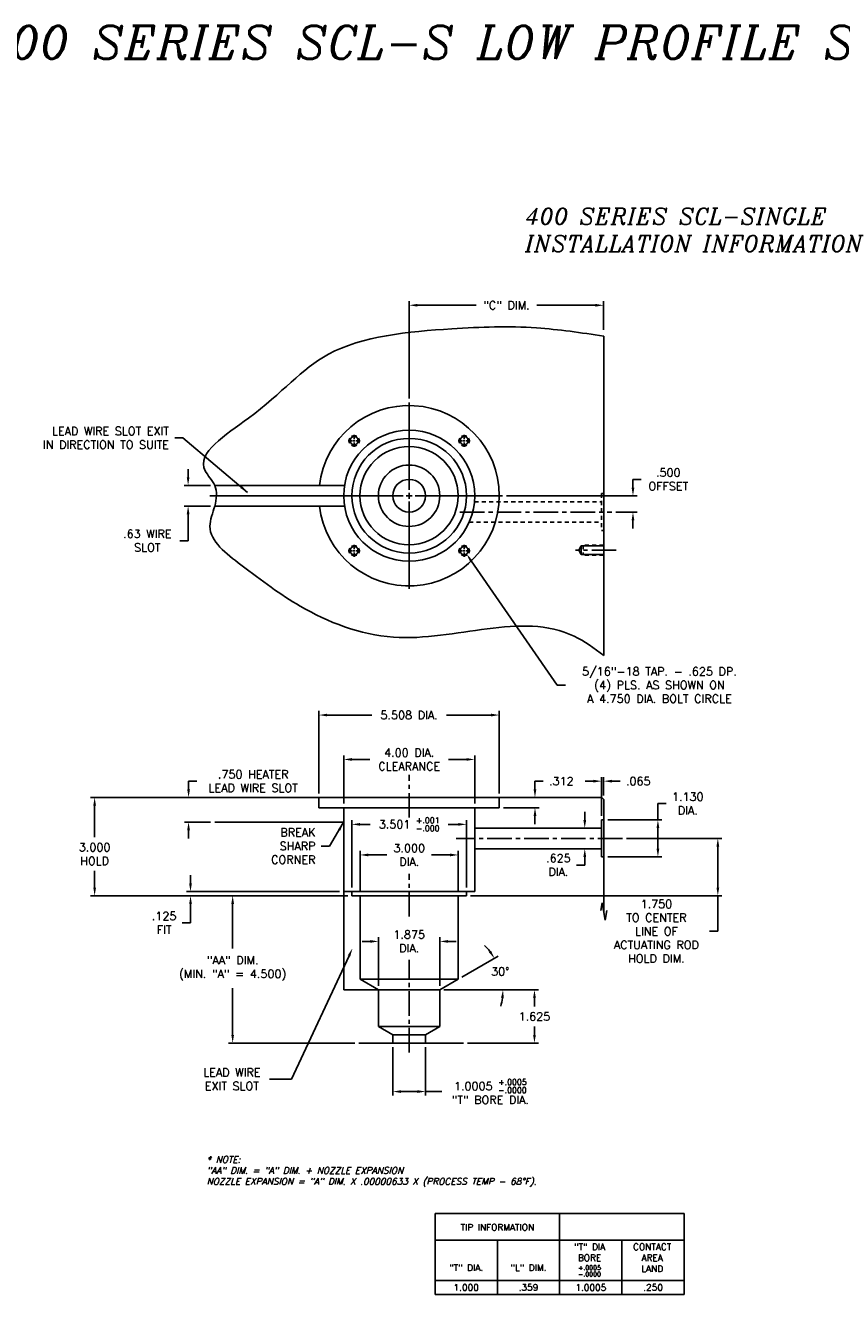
# Model space of a CAD drawing. Extents: x 78 to 191, y 63 to 102.
# Tile 2 of 4: x 107 to 132, y 63 to 102. Entities that reach past the tile are written whole.
import ezdxf
from ezdxf.enums import TextEntityAlignment as Align

# ---------------------------------------------------------------- set-up
doc = ezdxf.new("R2010")
doc.units = 0
doc.header["$MEASUREMENT"] = 0
doc.linetypes.add('CENTER2', pattern=[1.125, 0.75, -0.125, 0.125, -0.125])
doc.linetypes.add('HIDDEN2', pattern=[0.1875, 0.125, -0.0625])
doc.layers.get('DEFPOINTS').update_dxf_attribs({"linetype": 'CONTINUOUS'})
for name, color, linetype in [('DIMENSIONS', 4, 'CONTINUOUS'), ('INFO_BOX_SOLID', 7, 'CONTINUOUS'), ('INFO_BOX_TEXT', 4, 'CONTINUOUS'), ('NP_SHAPE_SOLID', 6, 'CONTINUOUS'), ('SCV200_BORE_CENTER', 22, 'CENTER2'), ('SCV200_BORE_HIDDEN', 10, 'HIDDEN2'), ('SCV200_BORE_SOLID', 1, 'CONTINUOUS'), ('SCV200_BORE_TAPS_SOLID', 1, 'CONTINUOUS'), ('SCV400_BORE_CENTER', 22, 'CENTER2'), ('SCV400_BORE_SOLID', 1, 'CONTINUOUS'), ('SCV_BORE_SOLID', 1, 'CONTINUOUS'), ('TAP', 1, 'CONTINUOUS'), ('TAP_HIDDEN', 1, 'HIDDEN2')]:
    doc.layers.add(name, color=color, linetype=linetype)
doc.styles.add('ITALIC', font='italic.shx')
doc.styles.add('ROMANS', font='romans.shx')
doc.dimstyles.new('CATALOG', dxfattribs={"dimscale": 2, "dimtxt": 0.125, "dimasz": 0.125, "dimexe": 0.0625, "dimexo": 0.0625, "dimgap": 0.09, "dimtad": 0, "dimtih": 1, "dimtoh": 1, "dimdec": 3, "dimzin": 4, "dimdsep": 46, "dimtxsty": 'ROMANS', "dimcen": 0, "dimclrd": 256, "dimclre": 256, "dimclrt": 256, "dimadec": 0, "dimazin": 0, "dimtfac": 0.7, "dimtdec": 3, "dimtofl": 0, "dimtmove": 0, "dimatfit": 3, "dimfxl": 0, "dimtolj": 1, "dimtzin": 4, "dimlwd": -1, "dimlwe": -1, "dimarcsym": 0})

# ---------------------------------------------------------------- blocks, each defined once
blk = doc.blocks.new('*D36')
at = {"layer": 'DEFPOINTS', "color": 0}
for p in [(120.254, 85.608), (120.326, 85.505)]:
    blk.add_point(p, dxfattribs=at)
at = {"layer": 'DIMENSIONS'}
for p, q in [((123.094, 81.505), (120.468, 85.3)), ((123.344, 81.505), (123.094, 81.505))]:
    blk.add_line(p, q, dxfattribs=at)
blk.add_solid([(120.502, 85.323), (120.434, 85.276), (120.326, 85.505)], dxfattribs=at)
at = {"layer": 'DIMENSIONS', "insert": (126.215, 81.505), "char_height": 0.25, "attachment_point": 5, "style": 'ROMANS'}
blk.add_mtext('\\A1;5/16"-18 TAP. - .625 DP.\\P(4) PLS. AS SHOWN ON\\PA 4.750 DIA. BOLT CIRCLE', dxfattribs=at)
blk = doc.blocks.new('*D37')
at = {"layer": 'DEFPOINTS', "color": 0}
for p in [(111.898, 75.196), (116.575, 75.196), (116.824, 75.071)]:
    blk.add_point(p, dxfattribs=at)
at = {"layer": 'DIMENSIONS'}
for p, q in [((111.898, 75.446), (111.898, 75.696)), ((116.45, 75.196), (111.773, 75.196)), ((116.699, 75.071), (111.773, 75.071)), ((111.898, 74.821), (111.898, 74.244)), ((111.898, 74.244), (111.648, 74.244))]:
    blk.add_line(p, q, dxfattribs=at)
for points in [[(111.857, 75.446), (111.94, 75.446), (111.898, 75.196)], [(111.857, 74.821), (111.94, 74.821), (111.898, 75.071)]]:
    blk.add_solid(points, dxfattribs=at)
at = {"layer": 'DIMENSIONS', "insert": (111.093, 74.244), "char_height": 0.25, "attachment_point": 5, "style": 'ROMANS'}
blk.add_mtext('\\A1;.125 \\PFIT', dxfattribs=at)
blk = doc.blocks.new('*D38')
at = {"layer": 'DEFPOINTS', "color": 0}
for p in [(115.809, 78.071), (108.971, 75.071), (116.824, 75.071)]:
    blk.add_point(p, dxfattribs=at)
at = {"layer": 'DIMENSIONS'}
for p, q in [((115.684, 78.071), (108.846, 78.071)), ((108.971, 77.821), (108.971, 76.855)), ((108.971, 75.321), (108.971, 75.828)), ((116.699, 75.071), (108.846, 75.071))]:
    blk.add_line(p, q, dxfattribs=at)
for points in [[(108.93, 77.821), (109.013, 77.821), (108.971, 78.071)], [(108.93, 75.321), (109.013, 75.321), (108.971, 75.071)]]:
    blk.add_solid(points, dxfattribs=at)
at = {"layer": 'DIMENSIONS', "insert": (108.971, 76.342), "char_height": 0.25, "attachment_point": 5, "style": 'ROMANS'}
blk.add_mtext('\\A1;3.000 \\PHOLD', dxfattribs=at)
blk = doc.blocks.new('*D39')
at = {"layer": 'DEFPOINTS', "color": 0}
for p in [(121.326, 80.589), (115.818, 78.071), (121.326, 78.071)]:
    blk.add_point(p, dxfattribs=at)
at = {"layer": 'DIMENSIONS'}
for p, q in [((115.818, 78.196), (115.818, 80.714)), ((121.326, 78.196), (121.326, 80.714)), ((116.068, 80.589), (117.434, 80.589)), ((121.076, 80.589), (119.71, 80.589))]:
    blk.add_line(p, q, dxfattribs=at)
for points in [[(116.068, 80.631), (116.068, 80.548), (115.818, 80.589)], [(121.076, 80.631), (121.076, 80.548), (121.326, 80.589)]]:
    blk.add_solid(points, dxfattribs=at)
at = {"layer": 'DIMENSIONS', "insert": (118.572, 80.589), "char_height": 0.25, "attachment_point": 5, "style": 'ROMANS'}
blk.add_mtext('\\A1;5.508 DIA.', dxfattribs=at)
blk = doc.blocks.new('*D40')
at = {"layer": 'DEFPOINTS', "color": 0}
for p in [(120.575, 79.233), (116.575, 77.759), (120.575, 77.759)]:
    blk.add_point(p, dxfattribs=at)
at = {"layer": 'DIMENSIONS'}
for p, q in [((116.575, 77.884), (116.575, 79.358)), ((116.825, 79.233), (117.377, 79.233)), ((120.325, 79.233), (119.773, 79.233)), ((120.575, 77.884), (120.575, 79.358))]:
    blk.add_line(p, q, dxfattribs=at)
for points in [[(116.825, 79.275), (116.825, 79.191), (116.575, 79.233)], [(120.325, 79.275), (120.325, 79.191), (120.575, 79.233)]]:
    blk.add_solid(points, dxfattribs=at)
at = {"layer": 'DIMENSIONS', "insert": (118.575, 79.233), "char_height": 0.25, "attachment_point": 5, "style": 'ROMANS'}
blk.add_mtext('\\A1;4.00 DIA.\\PCLEARANCE', dxfattribs=at)
blk = doc.blocks.new('*D41')
at = {"layer": 'DEFPOINTS', "color": 0}
for p in [(120.325, 77.251), (116.824, 75.196), (120.325, 75.196)]:
    blk.add_point(p, dxfattribs=at)
at = {"layer": 'DIMENSIONS'}
for p, q in [((116.824, 75.321), (116.824, 77.376)), ((117.074, 77.251), (117.381, 77.251)), ((120.075, 77.251), (119.769, 77.251)), ((120.325, 75.321), (120.325, 77.376))]:
    blk.add_line(p, q, dxfattribs=at)
for points in [[(117.074, 77.293), (117.074, 77.209), (116.824, 77.251)], [(120.075, 77.293), (120.075, 77.209), (120.325, 77.251)]]:
    blk.add_solid(points, dxfattribs=at)
at = {"layer": 'DIMENSIONS', "insert": (118.575, 77.251), "char_height": 0.25, "attachment_point": 5, "style": 'ROMANS'}
blk.add_mtext('\\A1;\\A1;3.501 {\\H0.7x;\\S+.001^ -.000;}', dxfattribs=at)
blk = doc.blocks.new('*D42')
at = {"layer": 'DEFPOINTS', "color": 0}
for p in [(120.075, 76.317), (117.075, 75.071), (120.075, 75.071)]:
    blk.add_point(p, dxfattribs=at)
at = {"layer": 'DIMENSIONS'}
for p, q in [((117.075, 75.196), (117.075, 76.442)), ((120.075, 75.196), (120.075, 76.442)), ((117.325, 76.317), (117.897, 76.317)), ((119.825, 76.317), (119.257, 76.317))]:
    blk.add_line(p, q, dxfattribs=at)
for points in [[(117.325, 76.359), (117.325, 76.275), (117.075, 76.317)], [(119.825, 76.359), (119.825, 76.275), (120.075, 76.317)]]:
    blk.add_solid(points, dxfattribs=at)
at = {"layer": 'DIMENSIONS', "insert": (118.577, 76.317), "char_height": 0.25, "attachment_point": 5, "style": 'ROMANS'}
blk.add_mtext('\\A1;3.000 \\PDIA.', dxfattribs=at)
blk = doc.blocks.new('*D43')
at = {"layer": 'DEFPOINTS', "color": 0}
for p in [(112.7, 78.071), (111.839, 77.321), (112.637, 77.321)]:
    blk.add_point(p, dxfattribs=at)
at = {"layer": 'DIMENSIONS'}
for p, q in [((111.839, 78.321), (111.839, 78.571)), ((111.839, 78.571), (112.089, 78.571)), ((112.575, 78.071), (111.714, 78.071)), ((112.512, 77.321), (111.714, 77.321)), ((111.839, 77.071), (111.839, 76.821))]:
    blk.add_line(p, q, dxfattribs=at)
for points in [[(111.797, 78.321), (111.881, 78.321), (111.839, 78.071)], [(111.797, 77.071), (111.881, 77.071), (111.839, 77.321)]]:
    blk.add_solid(points, dxfattribs=at)
at = {"layer": 'DIMENSIONS', "insert": (113.811, 78.571), "char_height": 0.25, "attachment_point": 5, "style": 'ROMANS'}
blk.add_mtext('\\A1;.750 HEATER\\PLEAD WIRE SLOT', dxfattribs=at)
blk = doc.blocks.new('*D44')
at = {"layer": 'DEFPOINTS', "color": 0}
for p in [(125.085, 76.821), (120.325, 75.071), (127.998, 75.071)]:
    blk.add_point(p, dxfattribs=at)
at = {"layer": 'DIMENSIONS'}
for p, q in [((125.21, 76.821), (128.123, 76.821)), ((127.998, 76.571), (127.998, 75.321)), ((120.45, 75.071), (128.123, 75.071)), ((127.998, 75.071), (127.998, 73.986)), ((127.998, 73.986), (127.748, 73.986))]:
    blk.add_line(p, q, dxfattribs=at)
for points in [[(127.956, 76.571), (128.04, 76.571), (127.998, 76.821)], [(127.956, 75.321), (128.04, 75.321), (127.998, 75.071)]]:
    blk.add_solid(points, dxfattribs=at)
at = {"layer": 'DIMENSIONS', "insert": (126.122, 73.986), "char_height": 0.25, "attachment_point": 5, "style": 'ROMANS'}
blk.add_mtext('\\A1;1.750 \\PTO CENTER\\PLINE OF\\PACTUATING ROD\\PHOLD DIM.', dxfattribs=at)
blk = doc.blocks.new('*D45')
at = {"layer": 'DEFPOINTS', "color": 0}
for p in [(123.151, 77.133), (123.935, 77.133), (123.151, 76.508)]:
    blk.add_point(p, dxfattribs=at)
at = {"layer": 'DIMENSIONS'}
for p, q in [((123.935, 77.383), (123.935, 77.633)), ((123.276, 77.133), (124.06, 77.133)), ((123.276, 76.508), (124.06, 76.508)), ((123.935, 76.008), (123.685, 76.008)), ((123.935, 76.258), (123.935, 76.008))]:
    blk.add_line(p, q, dxfattribs=at)
for points in [[(123.894, 77.383), (123.977, 77.383), (123.935, 77.133)], [(123.894, 76.258), (123.977, 76.258), (123.935, 76.508)]]:
    blk.add_solid(points, dxfattribs=at)
at = {"layer": 'DIMENSIONS', "insert": (123.13, 76.008), "char_height": 0.25, "attachment_point": 5, "style": 'ROMANS'}
blk.add_mtext('\\A1;.625 \\PDIA.', dxfattribs=at)
blk = doc.blocks.new('*D46')
at = {"layer": 'DEFPOINTS', "color": 0}
for p in [(124.512, 78.57), (124.512, 78.008), (124.447, 77.386)]:
    blk.add_point(p, dxfattribs=at)
at = {"layer": 'DIMENSIONS'}
for p, q in [((124.447, 77.511), (124.447, 78.695)), ((124.512, 78.133), (124.512, 78.695)), ((124.197, 78.57), (123.947, 78.57)), ((124.762, 78.57), (125.012, 78.57))]:
    blk.add_line(p, q, dxfattribs=at)
for points in [[(124.197, 78.612), (124.197, 78.528), (124.447, 78.57)], [(124.762, 78.612), (124.762, 78.528), (124.512, 78.57)]]:
    blk.add_solid(points, dxfattribs=at)
at = {"layer": 'DIMENSIONS', "insert": (125.567, 78.57), "char_height": 0.25, "attachment_point": 5, "style": 'ROMANS'}
blk.add_mtext('\\A1;.065 ', dxfattribs=at)
blk = doc.blocks.new('*D47')
at = {"layer": 'DEFPOINTS', "color": 0}
for p in [(124.512, 77.386), (124.512, 76.256), (126.168, 76.256)]:
    blk.add_point(p, dxfattribs=at)
at = {"layer": 'DIMENSIONS'}
for p, q in [((126.168, 77.386), (126.168, 77.886)), ((126.168, 77.886), (126.418, 77.886)), ((124.637, 77.386), (126.293, 77.386)), ((126.168, 76.506), (126.168, 77.136)), ((124.637, 76.256), (126.293, 76.256))]:
    blk.add_line(p, q, dxfattribs=at)
for points in [[(126.127, 77.136), (126.21, 77.136), (126.168, 77.386)], [(126.127, 76.506), (126.21, 76.506), (126.168, 76.256)]]:
    blk.add_solid(points, dxfattribs=at)
at = {"layer": 'DIMENSIONS', "insert": (127.081, 77.886), "char_height": 0.25, "attachment_point": 5, "style": 'ROMANS'}
blk.add_mtext('\\A1;1.130 \\PDIA.', dxfattribs=at)
blk = doc.blocks.new('*D12')
at = {"layer": 'DEFPOINTS', "color": 0}
for p in [(121.329, 78.071), (122.415, 78.071), (121.326, 77.759)]:
    blk.add_point(p, dxfattribs=at)
at = {"layer": 'DIMENSIONS'}
for p, q in [((122.415, 78.321), (122.415, 78.571)), ((122.415, 78.571), (122.665, 78.571)), ((121.454, 78.071), (122.54, 78.071)), ((121.451, 77.759), (122.54, 77.759)), ((122.415, 77.509), (122.415, 77.259))]:
    blk.add_line(p, q, dxfattribs=at)
for points in [[(122.373, 78.321), (122.457, 78.321), (122.415, 78.071)], [(122.373, 77.509), (122.457, 77.509), (122.415, 77.759)]]:
    blk.add_solid(points, dxfattribs=at)
at = {"layer": 'DIMENSIONS', "insert": (123.22, 78.571), "char_height": 0.25, "attachment_point": 5, "style": 'ROMANS'}
blk.add_mtext('\\A1;.312 ', dxfattribs=at)
blk = doc.blocks.new('*D13')
at = {"layer": 'DEFPOINTS', "color": 0}
for p in [(112.637, 87.602), (111.825, 86.972), (112.637, 86.972)]:
    blk.add_point(p, dxfattribs=at)
at = {"layer": 'DIMENSIONS'}
for p, q in [((111.825, 87.852), (111.825, 88.102)), ((112.512, 87.602), (111.7, 87.602)), ((112.512, 86.972), (111.7, 86.972)), ((111.825, 86.722), (111.825, 85.914)), ((111.825, 85.914), (111.575, 85.914))]:
    blk.add_line(p, q, dxfattribs=at)
for points in [[(111.783, 87.852), (111.866, 87.852), (111.825, 87.602)], [(111.783, 86.722), (111.866, 86.722), (111.825, 86.972)]]:
    blk.add_solid(points, dxfattribs=at)
at = {"layer": 'DIMENSIONS', "insert": (110.579, 85.914), "char_height": 0.25, "attachment_point": 5, "style": 'ROMANS'}
blk.add_mtext('\\A1;.63 WIRE\\PSLOT', dxfattribs=at)
blk = doc.blocks.new('*D14')
at = {"layer": 'DEFPOINTS', "color": 0}
for p in [(124.512, 93.104), (124.512, 92.225), (118.575, 90.131)]:
    blk.add_point(p, dxfattribs=at)
at = {"layer": 'DIMENSIONS'}
for p, q in [((118.575, 90.256), (118.575, 93.229)), ((118.825, 93.104), (120.62, 93.104)), ((124.262, 93.104), (122.468, 93.104)), ((124.512, 92.35), (124.512, 93.229))]:
    blk.add_line(p, q, dxfattribs=at)
for points in [[(118.825, 93.146), (118.825, 93.063), (118.575, 93.104)], [(124.262, 93.146), (124.262, 93.063), (124.512, 93.104)]]:
    blk.add_solid(points, dxfattribs=at)
at = {"layer": 'DIMENSIONS', "insert": (121.544, 93.104), "char_height": 0.25, "attachment_point": 5, "style": 'ROMANS'}
blk.add_mtext('\\A1;"C" DIM.', dxfattribs=at)
blk = doc.blocks.new('*D15')
at = {"layer": 'DEFPOINTS', "color": 0}
for p in [(121.419, 87.287), (125.407, 87.287), (124.762, 86.787)]:
    blk.add_point(p, dxfattribs=at)
at = {"layer": 'DIMENSIONS'}
for p, q in [((125.407, 87.537), (125.407, 87.787)), ((125.407, 87.787), (125.657, 87.787)), ((121.544, 87.287), (125.532, 87.287)), ((124.887, 86.787), (125.532, 86.787)), ((125.407, 86.537), (125.407, 86.287))]:
    blk.add_line(p, q, dxfattribs=at)
for points in [[(125.365, 87.537), (125.449, 87.537), (125.407, 87.287)], [(125.365, 86.537), (125.449, 86.537), (125.407, 86.787)]]:
    blk.add_solid(points, dxfattribs=at)
at = {"layer": 'DIMENSIONS', "insert": (126.486, 87.787), "char_height": 0.25, "attachment_point": 5, "style": 'ROMANS'}
blk.add_mtext('\\A1;.500 \\POFFSET', dxfattribs=at)
blk = doc.blocks.new('*D49')
at = {"layer": 'DEFPOINTS', "color": 0}
for p in [(116.843, 73.462), (116.896, 73.575)]:
    blk.add_point(p, dxfattribs=at)
at = {"layer": 'DIMENSIONS'}
for p, q in [((114.977, 69.467), (116.737, 73.235)), ((114.306, 69.467), (114.977, 69.467))]:
    blk.add_line(p, q, dxfattribs=at)
blk.add_solid([(116.699, 73.253), (116.775, 73.217), (116.843, 73.462)], dxfattribs=at)
at = {"layer": 'DIMENSIONS', "insert": (113.161, 69.467), "char_height": 0.25, "attachment_point": 5, "style": 'ROMANS'}
blk.add_mtext('\\A1;LEAD WIRE\\PEXIT SLOT', dxfattribs=at)
blk = doc.blocks.new('*D50')
at = {"layer": 'DEFPOINTS', "color": 0}
for p in [(118.075, 70.571), (119.075, 70.571), (119.075, 69.09)]:
    blk.add_point(p, dxfattribs=at)
at = {"layer": 'DIMENSIONS'}
for p, q in [((118.075, 70.446), (118.075, 68.965)), ((119.075, 70.446), (119.075, 68.965)), ((118.325, 69.09), (118.825, 69.09)), ((119.075, 69.09), (119.575, 69.09))]:
    blk.add_line(p, q, dxfattribs=at)
for points in [[(118.325, 69.132), (118.325, 69.048), (118.075, 69.09)], [(118.825, 69.132), (118.825, 69.048), (119.075, 69.09)]]:
    blk.add_solid(points, dxfattribs=at)
at = {"layer": 'DIMENSIONS', "insert": (121.053, 69.09), "char_height": 0.25, "attachment_point": 5, "style": 'ROMANS'}
blk.add_mtext('\\A1;\\A1;1.0005 {\\H0.7x;\\S+.0005^ -.0000;\\P}"T" BORE DIA.', dxfattribs=at)
blk = doc.blocks.new('*D51')
at = {"layer": 'DEFPOINTS', "color": 0}
for p in [(117.637, 73.676), (117.637, 72.196), (119.512, 72.196)]:
    blk.add_point(p, dxfattribs=at)
at = {"layer": 'DIMENSIONS'}
for p, q in [((117.387, 73.676), (117.137, 73.676)), ((117.637, 72.321), (117.637, 73.801)), ((119.512, 72.321), (119.512, 73.801)), ((119.762, 73.676), (120.012, 73.676))]:
    blk.add_line(p, q, dxfattribs=at)
for points in [[(117.387, 73.718), (117.387, 73.634), (117.637, 73.676)], [(119.762, 73.718), (119.762, 73.634), (119.512, 73.676)]]:
    blk.add_solid(points, dxfattribs=at)
at = {"layer": 'DIMENSIONS', "insert": (118.575, 73.676), "char_height": 0.25, "attachment_point": 5, "style": 'ROMANS'}
blk.add_mtext('\\A1;1.875 \\PDIA.', dxfattribs=at)
blk = doc.blocks.new('*D52')
at = {"layer": 'DEFPOINTS', "color": 0}
for p in [(119.512, 72.196), (122.399, 72.196), (120.233, 70.571)]:
    blk.add_point(p, dxfattribs=at)
at = {"layer": 'DIMENSIONS'}
for p, q in [((119.637, 72.196), (122.524, 72.196)), ((122.399, 71.946), (122.399, 71.688)), ((122.399, 70.821), (122.399, 71.078)), ((120.358, 70.571), (122.524, 70.571))]:
    blk.add_line(p, q, dxfattribs=at)
for points in [[(122.358, 71.946), (122.441, 71.946), (122.399, 72.196)], [(122.358, 70.821), (122.441, 70.821), (122.399, 70.571)]]:
    blk.add_solid(points, dxfattribs=at)
at = {"layer": 'DIMENSIONS', "insert": (122.399, 71.383), "char_height": 0.25, "attachment_point": 5, "style": 'ROMANS'}
blk.add_mtext('\\A1;1.625 ', dxfattribs=at)
blk = doc.blocks.new('*D53')
at = {"layer": 'DEFPOINTS', "color": 0}
for p in [(120.075, 72.521), (121.408, 72.53), (117.637, 72.196), (119.512, 72.196), (119.512, 72.196)]:
    blk.add_point(p, dxfattribs=at)
at = {"layer": 'DIMENSIONS'}
for p, q in [((120.183, 72.583), (121.288, 73.221)), ((119.637, 72.196), (121.563, 72.196))]:
    blk.add_line(p, q, dxfattribs=at)
for start, end in [(37.4465, 44.8927), (345.1077, 352.5538)]:
    blk.add_arc((119.512, 72.196), 1.925, start, end, dxfattribs=at)
for points in [[(121.075, 73.389), (121.006, 73.343), (121.18, 73.158)], [(121.38, 71.949), (121.463, 71.944), (121.438, 72.196)]]:
    blk.add_solid(points, dxfattribs=at)
at = {"layer": 'DIMENSIONS', "insert": (121.354, 72.758), "char_height": 0.25, "attachment_point": 5, "style": 'ROMANS'}
blk.add_mtext('\\A1;30° ', dxfattribs=at)
blk = doc.blocks.new('*D54')
at = {"layer": 'DEFPOINTS', "color": 0}
for p in [(116.824, 75.071), (113.185, 70.571), (117.04, 70.571)]:
    blk.add_point(p, dxfattribs=at)
at = {"layer": 'DIMENSIONS'}
for p, q in [((116.699, 75.071), (113.06, 75.071)), ((113.185, 74.821), (113.185, 73.455)), ((113.185, 70.821), (113.185, 72.25)), ((116.915, 70.571), (113.06, 70.571))]:
    blk.add_line(p, q, dxfattribs=at)
for points in [[(113.144, 74.821), (113.227, 74.821), (113.185, 75.071)], [(113.144, 70.821), (113.227, 70.821), (113.185, 70.571)]]:
    blk.add_solid(points, dxfattribs=at)
at = {"layer": 'DIMENSIONS', "insert": (113.185, 72.853), "char_height": 0.25, "attachment_point": 5, "style": 'ROMANS'}
blk.add_mtext('\\A1;"AA" DIM.\\P(MIN. "A" = 4.500)', dxfattribs=at)

msp = doc.modelspace()

# ---------------------------------------------------------------- linework, layer by layer
at = {"layer": 'DIMENSIONS'}
for p, q in [((118.575, 87.4675), (118.575, 90.1315)), ((118.395, 87.2875), (112.4869, 87.2875)), ((118.485, 87.2875), (118.665, 87.2875)), ((118.575, 87.1975), (118.575, 87.3775)), ((118.755, 87.2875), (121.419, 87.2875)), ((118.575, 87.1075), (118.575, 84.4435))]:
    msp.add_line(p, q, dxfattribs=at)
at = {"layer": 'INFO_BOX_SOLID'}
for p, q in [((119.3642, 65.3677), (119.3642, 62.8889)), ((119.3642, 65.3677), (126.9729, 65.3677)), ((123.1686, 65.3677), (123.1686, 62.8889)), ((126.9729, 65.3677), (126.9729, 62.8889)), ((119.3642, 64.5525), (126.9729, 64.5525)), ((121.2664, 64.5525), (121.2664, 62.8889)), ((125.0707, 64.5525), (125.0707, 62.8889)), ((119.3642, 63.3236), (126.9729, 63.3236)), ((119.3642, 62.8889), (126.9729, 62.8889))]:
    msp.add_line(p, q, dxfattribs=at)
at = {"layer": 'NP_SHAPE_SOLID'}
for p, q in [((124.5125, 92.1625), (124.5125, 82.4125)), ((112.7, 78.0708), (124.455, 78.0708)), ((124.455, 78.0708), (124.5125, 78.0083)), ((124.5125, 78.0083), (124.5125, 74.592)), ((112.6375, 77.3208), (116.545, 77.3208)), ((124.4251, 74.6241), (124.466, 74.8558)), ((124.466, 74.8558), (124.559, 74.3282)), ((124.559, 74.3282), (124.6112, 74.6241)), ((117.0404, 70.5708), (120.233, 70.5708))]:
    msp.add_line(p, q, dxfattribs=at)
msp.add_arc((116.545, 77.2908), 0.03, 0, 90, dxfattribs=at)
msp.add_spline([(124.5125, 92.1625), (122.4613, 92.4134), (119.8751, 92.3847), (116.1109, 91.6095), (113.6684, 89.6572), (112.3466, 88.0494), (112.6375, 87.6025), (112.6375, 86.9725), (112.4903, 86.3555), (113.4385, 85.1783), (115.2488, 83.9151), (118.0936, 82.9676), (123.6107, 82.9963), (124.5125, 82.4125)], degree=3, dxfattribs=at)
at = {"layer": 'SCV200_BORE_CENTER'}
for p, q in [((120.1234, 86.7875), (124.7625, 86.7875)), ((118.575, 77.4579), (118.575, 78.7661)), ((125.0849, 76.8208), (120.0085, 76.8208)), ((118.575, 74.4326), (118.575, 75.7408))]:
    msp.add_line(p, q, dxfattribs=at)
at = {"layer": 'SCV200_BORE_HIDDEN'}
for p, q in [((124.4425, 87.3525), (124.4425, 86.2225)), ((124.4425, 87.3525), (124.5125, 87.3525)), ((120.5662, 87.1), (124.4425, 87.1)), ((120.4025, 86.475), (124.4425, 86.475)), ((124.4425, 86.2225), (124.5125, 86.2225))]:
    msp.add_line(p, q, dxfattribs=at)
at = {"layer": 'SCV200_BORE_SOLID'}
for p, q in [((112.6375, 87.6025), (116.6105, 87.6025)), ((112.6375, 86.9725), (116.6105, 86.9725)), ((115.8181, 77.7588), (115.8181, 78.0708)), ((121.3261, 77.7588), (121.3261, 78.0708)), ((115.8181, 77.7588), (121.3261, 77.7588)), ((120.575, 75.1958), (120.575, 77.7588)), ((124.4475, 77.3858), (124.4475, 76.8208)), ((124.4475, 77.3858), (124.5125, 77.3858)), ((120.575, 77.1333), (124.4475, 77.1333)), ((124.4475, 76.2558), (124.4475, 76.8208)), ((120.575, 76.5083), (124.4475, 76.5083)), ((124.4475, 76.2558), (124.5125, 76.2558)), ((116.575, 75.1958), (120.575, 75.1958)), ((116.8245, 75.0708), (116.8245, 75.1958)), ((116.8245, 75.0708), (120.3255, 75.0708)), ((120.3255, 75.0708), (120.3255, 75.1958))]:
    msp.add_line(p, q, dxfattribs=at)
for centre, radius in [((118.575, 87.2875), 2), ((118.575, 87.2875), 1.7505), ((118.5711, 87.2875), 1.5), ((118.5711, 87.2875), 0.9375), ((118.575, 87.2875), 0.5002)]:
    msp.add_circle(centre, radius, dxfattribs=at)
msp.add_arc((118.5711, 87.2875), 2.754, 186.55845, 173.44155, dxfattribs=at)
at = {"layer": 'SCV200_BORE_TAPS_SOLID'}
for p, q in [((116.8394, 88.9668), (116.7112, 88.9668)), ((116.8675, 88.9668), (116.9237, 88.9668)), ((116.8956, 89.0231), (116.8956, 89.1512)), ((116.8956, 88.9387), (116.8956, 88.995)), ((116.8956, 88.9106), (116.8956, 88.7825)), ((116.9519, 88.9668), (117.08, 88.9668)), ((120.1981, 88.9668), (120.07, 88.9668)), ((120.2262, 88.9668), (120.2825, 88.9668)), ((120.2544, 89.0231), (120.2544, 89.1512)), ((120.2544, 88.9387), (120.2544, 88.995)), ((120.2544, 88.9106), (120.2544, 88.7825)), ((120.3106, 88.9668), (120.4387, 88.9668)), ((116.8956, 85.6643), (116.8956, 85.7925)), ((120.2544, 85.6643), (120.2544, 85.7925)), ((116.8394, 85.6081), (116.7112, 85.6081)), ((116.8675, 85.6081), (116.9237, 85.6081)), ((116.8956, 85.58), (116.8956, 85.6362)), ((116.8956, 85.5518), (116.8956, 85.4237)), ((116.9519, 85.6081), (117.08, 85.6081)), ((120.1981, 85.6081), (120.07, 85.6081)), ((120.2262, 85.6081), (120.2825, 85.6081)), ((120.2544, 85.58), (120.2544, 85.6362)), ((120.2544, 85.5518), (120.2544, 85.4237)), ((120.3106, 85.6081), (120.4387, 85.6081))]:
    msp.add_line(p, q, dxfattribs=at)
for centre in [(116.8956, 88.9668), (120.2544, 88.9668), (116.8956, 85.6081), (120.2544, 85.6081)]:
    msp.add_circle(centre, 0.125, dxfattribs=at)
for centre, start, end in [((116.8956, 88.9668), 150, 210), ((116.8956, 88.9668), 60, 120), ((116.8956, 88.9668), 240.00001, 299.99999), ((116.8956, 88.9668), 329.99993, 29.99992), ((120.2544, 88.9668), 150, 210), ((120.2544, 88.9668), 60, 120), ((120.2544, 88.9668), 240.00001, 299.99999), ((120.2544, 88.9668), 329.99993, 29.99992), ((116.8956, 85.6081), 150, 210), ((116.8956, 85.6081), 60, 120), ((116.8956, 85.6081), 329.99993, 29.99992), ((120.2544, 85.6081), 150, 210), ((120.2544, 85.6081), 60, 120), ((120.2544, 85.6081), 329.99993, 29.99992), ((116.8956, 85.6081), 240.00001, 299.99999), ((120.2544, 85.6081), 240.00001, 299.99999)]:
    msp.add_arc(centre, 0.1562, start, end, dxfattribs=at)
at = {"layer": 'SCV400_BORE_CENTER'}
msp.add_line((118.575, 70.2824), (118.575, 73.1084), dxfattribs=at)
at = {"layer": 'SCV400_BORE_SOLID'}
for p, q in [((116.575, 72.1958), (116.575, 77.7588)), ((117.075, 75.0708), (117.075, 72.5206)), ((120.075, 75.0708), (120.075, 72.5206)), ((120.075, 72.5206), (117.075, 72.5206)), ((119.5125, 72.1958), (120.075, 72.5206)), ((116.575, 72.1958), (117.6375, 72.1958)), ((117.6375, 71.0733), (117.6375, 72.1958)), ((117.6375, 72.1958), (119.5125, 72.1958)), ((119.5125, 71.0733), (119.5125, 72.1958)), ((118.0747, 70.8208), (117.6375, 71.0733)), ((117.6375, 71.0733), (119.5125, 71.0733)), ((119.0752, 70.8208), (119.5125, 71.0733)), ((118.0747, 70.5708), (118.0747, 70.8208)), ((118.0747, 70.8208), (119.0752, 70.8208)), ((119.0752, 70.5708), (119.0752, 70.8208))]:
    msp.add_line(p, q, dxfattribs=at)
at = {"layer": 'SCV_BORE_SOLID'}
msp.add_line((117.6375, 72.1958), (117.075, 72.5206), dxfattribs=at)
at = {"layer": 'TAP'}
for p, q in [((123.825, 85.754), (123.7496, 85.6235)), ((124.5125, 85.754), (123.825, 85.754)), ((123.825, 85.754), (123.825, 85.493)), ((123.825, 85.493), (123.7496, 85.6235)), ((124.5125, 85.493), (123.825, 85.493))]:
    msp.add_line(p, q, dxfattribs=at)
at = {"layer": 'TAP', "linetype": 'CENTER2'}
msp.add_line((124.897, 85.6235), (123.6535, 85.6235), dxfattribs=at)
at = {"layer": 'TAP_HIDDEN'}
for p, q in [((124.5125, 85.7797), (123.8875, 85.7797)), ((123.8875, 85.7797), (123.8875, 85.4672)), ((124.5125, 85.4672), (123.8875, 85.4672))]:
    msp.add_line(p, q, dxfattribs=at)

# ---------------------------------------------------------------- texts
at = {"layer": 'DIMENSIONS', "style": 'ITALIC'}
for s, insert, char_height, width, attachment_point in [('400 SERIES SCL-S LOW PROFILE SINGLE INFORMATION', (126.4257, 101.6342), 1, 48.2857, 2), ('400 SERIES SCL-SINGLE\\PINSTALLATION INFORMATION', (122.1187, 96.0721), 0.5, 35.1429, 1), ('* NOTE:\\P"AA" DIM. = "A" DIM. + NOZZLE EXPANSION\\PNOZZLE EXPANSION = "A" DIM. X .00000633 X (PROCESS TEMP - 68°F).', (112.3892, 66.6471), 0.2, 13.396191, 4)]:
    msp.add_mtext(s, dxfattribs=dict(at, insert=insert, char_height=char_height, width=width, attachment_point=attachment_point))
at = {"layer": 'DIMENSIONS', "char_height": 0.25, "attachment_point": 6, "style": 'ROMANS'}
for s, insert in [('LEAD WIRE SLOT EXIT\\PIN DIRECTION TO SUITE', (111.2379, 89.0537)), ('BREAK\\PSHARP\\PCORNER', (115.7119, 76.5895))]:
    msp.add_mtext(s, dxfattribs=dict(at, insert=insert))
at = {"layer": 'INFO_BOX_TEXT', "style": 'ROMANS'}
for s, p in [('TIP INFORMATION', (121.2664, 64.8447)), ('"T" DIA.', (120.3153, 63.6112)), ('"L" DIM.', (122.2175, 63.6112)), ('1.000', (120.3153, 63.0097)), ('.359', (122.2175, 63.0097)), ('1.0005', (124.1196, 63.0063)), ('.250', (126.0218, 63.0097))]:
    msp.add_text(s, height=0.2, dxfattribs=at).set_placement(p, align=Align.CENTER)
at = {"layer": 'INFO_BOX_TEXT', "char_height": 0.2, "attachment_point": 2, "style": 'ROMANS'}
for s, insert, width in [('\\A1;"T" DIA BORE\\P{\\H0.7x;\\S+.0005^ -.0000;}', (124.0815, 64.4479), 1.1735), ('CONTACT\\PAREA\\PLAND', (125.9932, 64.4479), 1.455564)]:
    msp.add_mtext(s, dxfattribs=dict(at, insert=insert, width=width))

# ---------------------------------------------------------------- dimensions: what is measured, and where the dimension line sits
at = {"layer": 'DIMENSIONS'}
for base, p1, p2, text, picture, middle in [((124.5125, 93.1043), (118.575, 90.1315), (124.5125, 92.225), '"C" DIM.', '*D14', (121.5437, 93.1043)), ((121.3261, 80.5894), (115.8181, 78.0708), (121.3261, 78.0708), '<>DIA.', '*D39', (118.5721, 80.5894)), ((120.3255, 77.251), (116.8245, 75.1958), (120.3255, 75.1958), '\\A1;<>{\\H0.7x;\\S+.001^ -.000;}', '*D41', (118.575, 77.251)), ((117.6375, 73.6761), (119.5125, 72.1958), (117.6375, 72.1958), '<>\\PDIA.', '*D51', (118.575, 73.6761))]:
    dim = msp.add_linear_dim(base=base, p1=p1, p2=p2, text=text, dimstyle='CATALOG', override={"dimpost": ' '}, dxfattribs=at)
    dim.commit()
    dim.dimension.update_dxf_attribs({"geometry": picture, "text_midpoint": middle})
for base, p1, p2, text, override, picture, middle in [((111.8247, 86.9725), (112.6375, 87.6025), (112.6375, 86.9725), '<>WIRE\\PSLOT', {"dimdec": 2, "dimpost": ' '}, '*D13', (110.5792, 85.9138)), ((111.839, 77.3208), (112.7, 78.0708), (112.6375, 77.3208), '<>HEATER\\PLEAD WIRE SLOT', {"dimpost": ' '}, '*D43', (113.8107, 78.5708)), ((108.9712, 75.0708), (115.8095, 78.0708), (116.8245, 75.0708), '<>\\PHOLD', {"dimpost": ' '}, '*D38', (108.9712, 76.3416)), ((126.1684, 76.2558), (124.5125, 77.3858), (124.5125, 76.2558), '<>\\PDIA.', {"dimpost": ' '}, '*D47', (127.0805, 77.8858)), ((123.9352, 77.1333), (123.1515, 76.5083), (123.1515, 77.1333), '<>\\PDIA.', {"dimpost": ' '}, '*D45', (123.1302, 76.0083)), ((127.9982, 75.0708), (125.0849, 76.8208), (120.3255, 75.0708), '<>\\PTO CENTER\\PLINE OF\\PACTUATING ROD\\PHOLD DIM.', {"dimpost": ' '}, '*D44', (126.1217, 73.9858)), ((111.8982, 75.1958), (116.8245, 75.0708), (116.575, 75.1958), '<>\\PFIT', {"dimpost": ' '}, '*D37', (111.0932, 74.2437)), ((113.1854, 70.5708), (116.8245, 75.0708), (117.0404, 70.5708), '"AA" DIM.\\P(MIN. "A" = 4.500)', {"dimpost": ' '}, '*D54', (113.1854, 72.8525))]:
    dim = msp.add_linear_dim(base=base, p1=p1, p2=p2, angle=90, text=text, dimstyle='CATALOG', override=override, dxfattribs=at)
    dim.commit()
    dim.dimension.update_dxf_attribs({"geometry": picture, "text_midpoint": middle, "dimtype": 160})
dim = msp.add_linear_dim(base=(125.407, 87.2875), p1=(124.7625, 86.7875), p2=(121.419, 87.2875), angle=90, text='<>\\POFFSET', dimstyle='CATALOG', override={"dimpost": ' '}, dxfattribs=at)
dim.commit()
dim.dimension.update_dxf_attribs({"geometry": '*D15', "text_midpoint": (126.4859, 87.7875)})
for center, mpoint, text, picture, middle in [((120.2544, 85.6081), (120.3255, 85.5053), '5/16"-18 TAP. - .625 DP.\\P(4) PLS. AS SHOWN ON\\PA 4.750 DIA. BOLT CIRCLE', '*D36', (126.2145, 81.505)), ((116.8956, 73.5748), (116.8427, 73.4616), 'LEAD WIRE\\PEXIT SLOT', '*D49', (113.1613, 69.4673))]:
    dim = msp.add_radius_dim(center=center, mpoint=mpoint, text=text, dimstyle='CATALOG', override={"dimpost": ' '}, dxfattribs=at)
    dim.commit()
    dim.dimension.update_dxf_attribs({"geometry": picture, "text_midpoint": middle, "dimtype": 164})
for base, p1, p2, text, override, picture, middle in [((120.575, 79.233), (116.575, 77.7588), (120.575, 77.7588), '<>DIA.\\PCLEARANCE', {"dimdec": 2, "dimpost": ' '}, '*D40', (118.575, 79.233)), ((120.075, 76.3171), (117.075, 75.0708), (120.075, 75.0708), '<>\\PDIA.', {"dimpost": ' '}, '*D42', (118.5773, 76.3171)), ((119.0752, 69.09), (118.0747, 70.5708), (119.0752, 70.5708), '\\A1;1.0005 {\\H0.7x;\\S+.0005^ -.0000;\\P}"T" BORE DIA.', {"dimpost": ' '}, '*D50', (121.0529, 69.09))]:
    dim = msp.add_linear_dim(base=base, p1=p1, p2=p2, text=text, dimstyle='CATALOG', override=override, dxfattribs=at)
    dim.commit()
    dim.dimension.update_dxf_attribs({"geometry": picture, "text_midpoint": middle, "dimtype": 160})
dim = msp.add_linear_dim(base=(122.415, 78.0708), p1=(121.3261, 77.7588), p2=(121.329, 78.0708), angle=90, dimstyle='CATALOG', override={"dimpost": ' '}, dxfattribs=at)
dim.commit()
dim.dimension.update_dxf_attribs({"geometry": '*D12', "text_midpoint": (123.22, 78.5708), "dimtype": 160})
dim = msp.add_linear_dim(base=(124.5125, 78.5701), p1=(124.4475, 77.3858), p2=(124.5125, 78.0083), dimstyle='CATALOG', override={"dimpost": ' '}, dxfattribs=at)
dim.commit()
dim.dimension.update_dxf_attribs({"geometry": '*D46', "text_midpoint": (125.5675, 78.5701)})
dim = msp.add_angular_dim_2l(base=(121.4083, 72.5301), line1=((117.6375, 72.1958), (119.5125, 72.1958)), line2=((119.5125, 72.1958), (120.075, 72.5206)), dimstyle='CATALOG', override={"dimdec": 0, "dimpost": ' ', "dimazin": 1}, dxfattribs=at)
dim.commit()
dim.dimension.update_dxf_attribs({"geometry": '*D53', "text_midpoint": (121.3537, 72.7577), "dimtype": 162})
dim = msp.add_linear_dim(base=(122.3992, 72.1958), p1=(120.233, 70.5708), p2=(119.5125, 72.1958), angle=90, dimstyle='CATALOG', override={"dimpost": ' '}, dxfattribs=at)
dim.commit()
dim.dimension.update_dxf_attribs({"geometry": '*D52', "text_midpoint": (122.3992, 71.3833)})

# ---------------------------------------------------------------- leaders
at = {"layer": 'DIMENSIONS', "annotation_type": 0, "has_hookline": 1, "hookline_direction": 1}
for points, text_width in [([(113.6384, 87.3892), (111.6679, 89.0537), (111.4179, 89.0537)], 4.381), ([(116.5634, 77.2946), (116.1419, 76.5895), (115.8919, 76.5895)], 1.4286)]:
    msp.add_leader(points, dimstyle='CATALOG', dxfattribs=dict(at, text_width=text_width))

doc.saveas('drawing.dxf')
